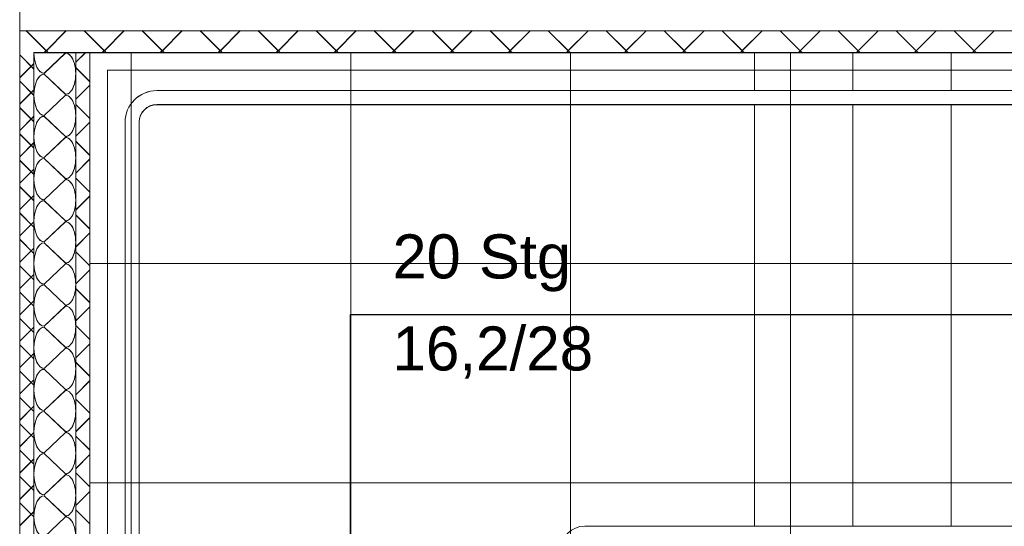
# Model space of a CAD drawing. Extents: x 229 to 926, y 37 to 878.
# Tile 4 of 163: x 382 to 438, y 136 to 165. Entities that reach past the tile are written whole.
import ezdxf
from ezdxf.lldxf.tags import DXFTag

# ---------------------------------------------------------------- set-up
doc = ezdxf.new("R2010")
doc.units = 0
doc.layers.get('0').update_dxf_attribs({"linetype": 'fein_strichliert', "lineweight": 13})
for name, color, linetype, lineweight in [('Axen', 7, 'Continuous', 25), ('Axen-A03CPAFYA9', 7, 'Continuous', 25), ('Deckenspiegel', 7, 'Continuous', 25), ('Fullfläche', 7, 'Continuous', 25), ('Fullfläche-A03CPAG4A9', 7, 'Continuous', 25), ('Treppen', 7, 'Continuous', 25), ('Treppen-A03CPAG3A9', 7, 'Continuous', 25), ('Wände', 7, 'Continuous', 25), ('Wände-A03CPAG0A9', 7, 'Continuous', 25)]:
    doc.layers.add(name, color=color, linetype=linetype, lineweight=lineweight)
doc.styles.get("Standard").update_dxf_attribs({"font": 'arial.ttf'})
tags = doc.linetypes.add('ALL_S25', pattern=[0.001, 0, -0.001]).pattern_tags.tags
tags[6:7] = [DXFTag(74, 4), DXFTag(75, 0), DXFTag(340, '0'), DXFTag(46, 1.0), DXFTag(50, 0.0), DXFTag(44, 0.0), DXFTag(45, 0.0)]
tags[4:5] = [DXFTag(74, 4), DXFTag(75, 0), DXFTag(340, '0'), DXFTag(46, 1.0), DXFTag(50, 0.0), DXFTag(44, 0.0), DXFTag(45, 0.0)]
tags = doc.linetypes.add('ALL_S25-A03CPAG2A9', pattern=[0.001, 0, -0.001]).pattern_tags.tags
tags[6:7] = [DXFTag(74, 4), DXFTag(75, 0), DXFTag(340, '0'), DXFTag(46, 1.0), DXFTag(50, 0.0), DXFTag(44, 0.0), DXFTag(45, 0.0)]
tags[4:5] = [DXFTag(74, 4), DXFTag(75, 0), DXFTag(340, '0'), DXFTag(46, 1.0), DXFTag(50, 0.0), DXFTag(44, 0.0), DXFTag(45, 0.0)]
tags = doc.linetypes.add('fein_strichliert', pattern=[4, 1, -2, 1]).pattern_tags.tags
tags[8:9] = [DXFTag(74, 4), DXFTag(75, 0), DXFTag(340, '0'), DXFTag(46, 0.0), DXFTag(50, 0.0), DXFTag(44, 0.0), DXFTag(45, 0.0)]
tags[6:7] = [DXFTag(74, 4), DXFTag(75, 0), DXFTag(340, '0'), DXFTag(46, 0.0), DXFTag(50, 0.0), DXFTag(44, 0.0), DXFTag(45, 0.0)]
tags[4:5] = [DXFTag(74, 4), DXFTag(75, 0), DXFTag(340, '0'), DXFTag(46, 0.0), DXFTag(50, 0.0), DXFTag(44, 0.0), DXFTag(45, 0.0)]

# ---------------------------------------------------------------- blocks, each defined once
blk = doc.blocks.new('Referenz-A03CPAFUA9', base_point=(255.728, 66.032))
at = {"layer": 'Axen', "color": 0, "linetype": 'ALL_S25', "lineweight": -2, "ltscale": 0.13}
blk.add_line((381.634, 66.032), (381.634, 801.546), dxfattribs=at)
at = {"layer": 'Fullfläche', "color": 0, "lineweight": -2}
for p, q in [((382.009, 164.091), (383.143, 162.955)), ((384.284, 164.091), (383.15, 162.955)), ((385.309, 164.091), (386.443, 162.955)), ((387.584, 164.09), (386.45, 162.955)), ((388.609, 164.09), (389.743, 162.954)), ((390.885, 164.09), (389.75, 162.954)), ((391.909, 164.09), (393.043, 162.954)), ((394.185, 164.09), (393.05, 162.954)), ((395.209, 164.089), (396.343, 162.953)), ((397.485, 164.089), (396.35, 162.953)), ((398.509, 164.089), (399.643, 162.953)), ((400.785, 164.089), (399.65, 162.953)), ((401.808, 164.089), (402.943, 162.952)), ((404.085, 164.088), (402.95, 162.952)), ((405.108, 164.088), (406.243, 162.952)), ((407.386, 164.088), (406.25, 162.952)), ((408.408, 164.088), (409.543, 162.951)), ((410.686, 164.088), (409.55, 162.951)), ((411.708, 164.087), (412.843, 162.951)), ((413.986, 164.087), (412.85, 162.951)), ((415.008, 164.087), (416.143, 162.95)), ((417.286, 164.087), (416.15, 162.95)), ((418.308, 164.087), (419.444, 162.95)), ((420.586, 164.086), (419.45, 162.95)), ((421.608, 164.086), (422.744, 162.949)), ((423.886, 164.086), (422.75, 162.949)), ((424.908, 164.086), (426.044, 162.948)), ((427.187, 164.086), (426.05, 162.948)), ((428.207, 164.086), (429.344, 162.948)), ((430.487, 164.085), (429.35, 162.948)), ((431.507, 164.085), (432.644, 162.947)), ((433.787, 164.085), (432.65, 162.947)), ((434.807, 164.085), (435.944, 162.947)), ((437.087, 164.084), (435.95, 162.947)), ((381.634, 162.71), (382.434, 161.911)), ((383.143, 162.952), (383.032, 162.841)), ((384.234, 162.817), (383.034, 161.665)), ((383.15, 162.952), (383.261, 162.841)), ((384.834, 162.292), (385.381, 162.841)), ((386.443, 162.952), (386.333, 162.841)), ((386.45, 162.952), (386.56, 162.841)), ((389.743, 162.951), (389.633, 162.841)), ((389.75, 162.951), (389.86, 162.841)), ((393.043, 162.951), (392.934, 162.841)), ((393.05, 162.951), (393.159, 162.841)), ((396.343, 162.95), (396.234, 162.841)), ((396.35, 162.95), (396.459, 162.841)), ((399.643, 162.95), (399.535, 162.841)), ((399.65, 162.95), (399.758, 162.841)), ((402.943, 162.949), (402.835, 162.841)), ((402.95, 162.949), (403.058, 162.841)), ((406.243, 162.948), (406.136, 162.841)), ((406.25, 162.948), (406.357, 162.841)), ((409.543, 162.948), (409.437, 162.841)), ((409.55, 162.948), (409.657, 162.841)), ((412.843, 162.947), (412.737, 162.841)), ((412.85, 162.947), (412.956, 162.841)), ((416.143, 162.947), (416.038, 162.841)), ((416.15, 162.947), (416.256, 162.841)), ((419.444, 162.946), (419.338, 162.841)), ((419.45, 162.946), (419.555, 162.841)), ((422.744, 162.946), (422.639, 162.841)), ((422.75, 162.946), (422.855, 162.841)), ((426.044, 162.945), (425.939, 162.841)), ((426.05, 162.945), (426.154, 162.841)), ((429.344, 162.945), (429.24, 162.841)), ((429.35, 162.945), (429.454, 162.841)), ((432.644, 162.944), (432.54, 162.841)), ((432.65, 162.944), (432.753, 162.841)), ((435.944, 162.943), (435.841, 162.841)), ((435.95, 162.943), (436.053, 162.841)), ((381.634, 161.413), (382.434, 162.212)), ((384.834, 161.985), (385.634, 161.188)), ((383.034, 161.617), (384.234, 160.465)), ((381.634, 161.21), (382.434, 160.411)), ((384.834, 160.189), (385.634, 160.99)), ((381.634, 159.913), (382.434, 160.712)), ((384.234, 160.417), (383.034, 159.265)), ((381.634, 159.71), (382.434, 158.911)), ((384.834, 159.888), (385.634, 159.091)), ((381.634, 158.413), (382.434, 159.212)), ((383.034, 159.217), (384.234, 158.065)), ((384.834, 158.086), (385.634, 158.887)), ((381.634, 158.21), (382.434, 157.411)), ((384.234, 158.017), (383.034, 156.865)), ((381.634, 156.913), (382.434, 157.712)), ((384.834, 157.791), (385.634, 156.994)), ((381.634, 156.71), (382.434, 155.911)), ((383.034, 156.817), (384.234, 155.665)), ((384.834, 155.983), (385.634, 156.784)), ((381.634, 155.413), (382.434, 156.212)), ((381.634, 155.21), (382.434, 154.411)), ((384.234, 155.617), (383.034, 154.465)), ((384.834, 155.694), (385.634, 154.897)), ((381.634, 153.913), (382.434, 154.712)), ((384.834, 153.88), (385.634, 154.682)), ((383.034, 154.417), (384.234, 153.265)), ((381.634, 153.71), (382.434, 152.911)), ((384.834, 153.597), (385.634, 152.8)), ((381.634, 152.413), (382.434, 153.212)), ((384.234, 153.217), (383.034, 152.065)), ((384.834, 151.777), (385.634, 152.578)), ((381.634, 152.21), (382.434, 151.411)), ((383.034, 152.017), (384.234, 150.865)), ((381.634, 150.913), (382.434, 151.712)), ((384.834, 151.5), (385.634, 150.703)), ((381.634, 150.71), (382.434, 149.911)), ((384.234, 150.817), (383.034, 149.665)), ((381.634, 149.413), (382.434, 150.212)), ((384.834, 149.674), (385.634, 150.476)), ((383.034, 149.617), (384.234, 148.465)), ((381.634, 149.21), (382.434, 148.411)), ((384.834, 149.403), (385.634, 148.606)), ((381.634, 147.913), (382.434, 148.712)), ((384.234, 148.417), (383.034, 147.265)), ((384.834, 147.571), (385.634, 148.373)), ((381.634, 147.71), (382.434, 146.911)), ((381.634, 146.413), (382.434, 147.212)), ((383.034, 147.217), (384.234, 146.065)), ((384.834, 147.306), (385.634, 146.509)), ((384.834, 145.468), (385.634, 146.27)), ((381.634, 146.21), (382.434, 145.411)), ((381.634, 144.913), (382.434, 145.712)), ((384.234, 146.017), (383.034, 144.865)), ((384.834, 145.209), (385.634, 144.412)), ((381.634, 144.71), (382.434, 143.911)), ((383.034, 144.817), (384.234, 143.665)), ((381.634, 143.413), (382.434, 144.212)), ((384.834, 143.365), (385.634, 144.167)), ((384.234, 143.617), (383.034, 142.465)), ((381.634, 143.21), (382.434, 142.411)), ((384.834, 143.112), (385.634, 142.315)), ((381.634, 141.913), (382.434, 142.712)), ((383.034, 142.416), (384.234, 141.264)), ((384.834, 141.262), (385.634, 142.064)), ((381.634, 141.71), (382.434, 140.911)), ((381.634, 140.413), (382.434, 141.212)), ((384.234, 141.217), (383.034, 140.064)), ((384.834, 141.015), (385.634, 140.218)), ((381.634, 140.21), (382.434, 139.411)), ((381.634, 138.913), (382.434, 139.712)), ((383.034, 140.016), (384.234, 138.864)), ((384.834, 139.159), (385.634, 139.961)), ((381.634, 138.71), (382.434, 137.911)), ((384.234, 138.816), (383.034, 137.664)), ((384.834, 138.917), (385.634, 138.12)), ((381.634, 137.413), (382.434, 138.212)), ((384.834, 137.056), (385.634, 137.858)), ((383.034, 137.616), (384.234, 136.464)), ((381.634, 137.21), (382.434, 136.411)), ((381.634, 135.913), (382.434, 136.712)), ((384.834, 136.82), (385.634, 136.023)), ((384.234, 136.416), (383.034, 135.264))]:
    blk.add_line(p, q, dxfattribs=at)
for centre, start_param, end_param in [((383.034, 162.841), 4.712389, 6.283185), ((384.234, 161.641), 0, 3.141593), ((383.034, 160.441), 3.141593, 4.712389), ((383.034, 160.441), 4.712389, 6.283185), ((384.234, 159.241), 0, 3.141593), ((383.034, 158.041), 3.141593, 4.712389), ((383.034, 158.041), 4.712389, 6.283185), ((384.234, 156.841), 0, 3.141593), ((383.034, 155.641), 3.141593, 4.712389), ((383.034, 155.641), 4.712389, 6.283185), ((384.234, 154.441), 0, 3.141593), ((383.034, 153.241), 3.141593, 4.712389), ((383.034, 153.241), 4.712389, 6.283185), ((384.234, 152.041), 0, 3.141593), ((383.034, 150.841), 3.141593, 4.712389), ((383.034, 150.841), 4.712389, 6.283185), ((384.234, 149.641), 0, 3.141593), ((383.034, 148.441), 3.141593, 4.712389), ((383.034, 148.441), 4.712389, 6.283185), ((384.234, 147.241), 0, 3.141593), ((383.034, 146.041), 3.141593, 4.712389), ((383.034, 146.041), 4.712389, 6.283185), ((384.234, 144.841), 0, 3.141593), ((383.034, 143.64), 3.141593, 4.712389), ((383.034, 143.64), 4.712389, 6.283185), ((384.234, 142.441), 0, 3.141593), ((383.034, 141.241), 3.141593, 4.712389), ((383.034, 141.241), 4.712389, 6.283185), ((384.234, 140.04), 0, 3.141593), ((383.034, 138.84), 3.141593, 4.712389), ((383.034, 138.84), 4.712389, 6.283185), ((384.234, 137.64), 0, 3.141593), ((383.034, 136.44), 3.141593, 4.712389), ((383.034, 136.44), 4.712389, 6.283185), ((384.234, 135.24), 0, 3.141593)]:
    blk.add_ellipse(centre, major_axis=(0, -1.176), ratio=0.5, start_param=start_param, end_param=end_param, dxfattribs=at)
at = {"layer": 'Treppen', "color": 0, "lineweight": -2}
for p, q in [((385.634, 162.841), (385.634, 101.34)), ((491.035, 162.841), (385.634, 162.841)), ((423.434, 162.841), (423.434, 160.681)), ((429.034, 162.841), (429.034, 160.681)), ((434.634, 162.841), (434.634, 160.681)), ((491.035, 161.841), (386.634, 161.84)), ((386.634, 161.84), (386.634, 102.34)), ((489.583, 160.681), (389.434, 160.681)), ((489.683, 159.881), (389.434, 159.881)), ((423.434, 159.881), (423.434, 135.88)), ((429.034, 159.881), (429.034, 135.88)), ((434.634, 159.881), (434.634, 135.88)), ((387.634, 158.881), (387.634, 105.3)), ((388.434, 158.881), (388.434, 105.3)), ((400.434, 116.323), (400.434, 147.923)), ((400.434, 147.923), (473.835, 147.923)), ((489.683, 135.88), (413.786, 135.88))]:
    blk.add_line(p, q, dxfattribs=at)
for major_axis in [(0, 1.8), (0, 1)]:
    blk.add_ellipse((389.434, 158.881), major_axis=major_axis, ratio=1, start_param=0, end_param=1.570796, dxfattribs=at)
at = {"layer": 'Wände', "color": 0, "lineweight": -2}
for p, q in [((381.634, 165.341), (381.634, 97.34)), ((506.335, 164.076), (381.634, 164.091)), ((382.434, 162.841), (382.433, 98.031)), ((382.434, 162.841), (506.335, 162.841)), ((384.834, 101.34), (384.834, 162.841)), ((385.634, 101.34), (385.634, 162.841))]:
    blk.add_line(p, q, dxfattribs=at)
at = {"layer": 'Treppen', "color": 0, "lineweight": -2, "char_height": 2.50002, "attachment_point": 1, "rotation": 0.0001}
for s, insert in [('{\\fArial;20}', (402.844, 152.491)), ('{\\fArial;Stg}', (407.763, 152.491)), ('{\\W0.98;\\fArial;16,2/28}', (402.844, 147.251))]:
    blk.add_mtext(s, dxfattribs=dict(at, insert=insert))
blk = doc.blocks.new('Referenz-A03CPAG8A9', base_point=(281.599, 66.032))
at = {"layer": 'Axen-A03CPAFYA9', "color": 0, "linetype": 'ALL_S25-A03CPAG2A9', "lineweight": -2, "ltscale": 0.13}
blk.add_line((381.634, 66.032), (381.634, 801.545), dxfattribs=at)
at = {"layer": 'Deckenspiegel', "color": 0, "lineweight": -2}
for p, q in [((552.833, 162.847), (385.633, 162.847)), ((385.633, 162.847), (385.633, 101.347)), ((387.983, 101.347), (387.983, 162.847)), ((400.483, 101.347), (400.483, 162.847)), ((412.983, 101.347), (412.983, 162.847)), ((425.483, 101.347), (425.483, 162.847)), ((385.633, 150.847), (552.833, 150.847)), ((385.633, 138.347), (552.833, 138.347))]:
    blk.add_line(p, q, dxfattribs=at)
at = {"layer": 'Fullfläche-A03CPAG4A9', "color": 0, "lineweight": -2}
for p, q in [((382.009, 164.098), (383.143, 162.962)), ((384.284, 164.097), (383.15, 162.962)), ((385.309, 164.097), (386.443, 162.962)), ((387.584, 164.097), (386.45, 162.962)), ((388.609, 164.097), (389.743, 162.961)), ((390.885, 164.097), (389.75, 162.961)), ((391.909, 164.097), (393.043, 162.961)), ((394.185, 164.096), (393.05, 162.961)), ((395.208, 164.096), (396.343, 162.96)), ((397.485, 164.096), (396.35, 162.96)), ((398.508, 164.096), (399.643, 162.96)), ((400.785, 164.095), (399.65, 162.96)), ((401.808, 164.095), (402.943, 162.959)), ((404.085, 164.095), (402.95, 162.959)), ((405.108, 164.095), (406.243, 162.958)), ((407.385, 164.095), (406.25, 162.958)), ((408.408, 164.095), (409.543, 162.958)), ((410.685, 164.094), (409.55, 162.958)), ((411.708, 164.094), (412.843, 162.957)), ((413.986, 164.094), (412.85, 162.957)), ((415.008, 164.094), (416.143, 162.957)), ((417.286, 164.094), (416.15, 162.957)), ((418.307, 164.093), (419.443, 162.956)), ((420.586, 164.093), (419.45, 162.956)), ((421.607, 164.093), (422.743, 162.956)), ((423.886, 164.093), (422.75, 162.956)), ((424.907, 164.093), (426.043, 162.955)), ((427.186, 164.092), (426.05, 162.955)), ((428.207, 164.092), (429.343, 162.955)), ((430.486, 164.092), (429.35, 162.955)), ((431.507, 164.092), (432.643, 162.954)), ((433.786, 164.092), (432.65, 162.954)), ((434.807, 164.091), (435.943, 162.954)), ((437.086, 164.091), (435.95, 162.954)), ((381.634, 162.717), (382.434, 161.918)), ((383.143, 162.959), (383.032, 162.848)), ((384.234, 162.823), (383.034, 161.671)), ((383.15, 162.959), (383.261, 162.848)), ((384.834, 162.299), (385.381, 162.847)), ((386.443, 162.958), (386.333, 162.848)), ((386.45, 162.958), (386.56, 162.848)), ((389.743, 162.958), (389.633, 162.848)), ((389.75, 162.958), (389.86, 162.848)), ((393.043, 162.957), (392.934, 162.848)), ((393.05, 162.957), (393.159, 162.848)), ((396.343, 162.957), (396.234, 162.848)), ((396.35, 162.957), (396.459, 162.848)), ((399.643, 162.956), (399.535, 162.848)), ((399.65, 162.956), (399.758, 162.848)), ((402.943, 162.956), (402.835, 162.848)), ((402.95, 162.956), (403.057, 162.848)), ((406.243, 162.955), (406.136, 162.848)), ((406.25, 162.955), (406.357, 162.848)), ((409.543, 162.954), (409.436, 162.848)), ((409.55, 162.954), (409.656, 162.848)), ((412.843, 162.954), (412.737, 162.848)), ((412.85, 162.954), (412.956, 162.848)), ((416.143, 162.953), (416.037, 162.848)), ((416.15, 162.953), (416.255, 162.848)), ((419.443, 162.953), (419.338, 162.848)), ((419.45, 162.953), (419.555, 162.848)), ((422.743, 162.952), (422.638, 162.848)), ((422.75, 162.952), (422.854, 162.848)), ((426.043, 162.952), (425.939, 162.848)), ((426.05, 162.952), (426.154, 162.848)), ((429.343, 162.951), (429.239, 162.848)), ((429.35, 162.951), (429.453, 162.848)), ((432.643, 162.951), (432.54, 162.848)), ((432.65, 162.951), (432.753, 162.848)), ((435.943, 162.95), (435.84, 162.848)), ((435.95, 162.95), (436.052, 162.848)), ((381.634, 161.42), (382.434, 162.219)), ((384.834, 161.992), (385.634, 161.195)), ((383.034, 161.623), (384.234, 160.471)), ((381.634, 161.217), (382.434, 160.418)), ((384.834, 160.196), (385.634, 160.997)), ((381.634, 159.92), (382.434, 160.719)), ((384.234, 160.423), (383.034, 159.271)), ((381.634, 159.717), (382.434, 158.918)), ((384.834, 159.895), (385.634, 159.098)), ((381.634, 158.42), (382.434, 159.219)), ((383.034, 159.223), (384.234, 158.071)), ((384.834, 158.093), (385.634, 158.894)), ((381.634, 158.217), (382.434, 157.418)), ((384.234, 158.023), (383.034, 156.871)), ((381.634, 156.92), (382.434, 157.719)), ((384.834, 157.798), (385.634, 157.001)), ((381.634, 156.717), (382.434, 155.918)), ((383.034, 156.823), (384.234, 155.671)), ((384.834, 155.99), (385.634, 156.791)), ((381.634, 155.42), (382.434, 156.219)), ((381.634, 155.217), (382.434, 154.418)), ((384.234, 155.623), (383.034, 154.471)), ((384.834, 155.701), (385.634, 154.904)), ((381.634, 153.92), (382.434, 154.719)), ((384.834, 153.887), (385.634, 154.688)), ((383.034, 154.423), (384.234, 153.271)), ((381.634, 153.717), (382.434, 152.918)), ((384.834, 153.604), (385.634, 152.807)), ((381.634, 152.42), (382.434, 153.219)), ((384.234, 153.223), (383.034, 152.071)), ((384.834, 151.784), (385.634, 152.585)), ((381.634, 152.217), (382.434, 151.418)), ((383.034, 152.023), (384.234, 150.871)), ((381.634, 150.92), (382.434, 151.719)), ((384.834, 151.507), (385.634, 150.71)), ((381.634, 150.717), (382.434, 149.918)), ((384.234, 150.823), (383.034, 149.671)), ((381.634, 149.42), (382.434, 150.219)), ((384.834, 149.681), (385.634, 150.482)), ((383.034, 149.623), (384.234, 148.471)), ((381.634, 149.217), (382.434, 148.418)), ((384.834, 149.41), (385.634, 148.613)), ((381.634, 147.92), (382.434, 148.719)), ((384.234, 148.423), (383.034, 147.271)), ((384.834, 147.578), (385.634, 148.379)), ((381.634, 147.717), (382.434, 146.918)), ((381.634, 146.42), (382.434, 147.219)), ((383.034, 147.223), (384.234, 146.071)), ((384.834, 147.313), (385.634, 146.516)), ((384.834, 145.475), (385.634, 146.276)), ((381.634, 146.217), (382.434, 145.418)), ((381.634, 144.92), (382.434, 145.719)), ((384.234, 146.023), (383.034, 144.871)), ((384.834, 145.216), (385.634, 144.419)), ((381.634, 144.717), (382.434, 143.918)), ((383.034, 144.823), (384.234, 143.671)), ((381.634, 143.42), (382.434, 144.219)), ((384.834, 143.372), (385.634, 144.174)), ((384.234, 143.623), (383.034, 142.471)), ((381.634, 143.217), (382.434, 142.418)), ((384.834, 143.118), (385.634, 142.322)), ((381.634, 141.92), (382.434, 142.719)), ((383.034, 142.423), (384.234, 141.271)), ((384.834, 141.269), (385.634, 142.071)), ((381.634, 141.717), (382.434, 140.918)), ((381.634, 140.42), (382.434, 141.219)), ((384.234, 141.223), (383.034, 140.071)), ((384.834, 141.021), (385.634, 140.225)), ((381.634, 140.217), (382.434, 139.418)), ((381.634, 138.92), (382.434, 139.719)), ((383.034, 140.023), (384.234, 138.871)), ((384.834, 139.166), (385.634, 139.968)), ((381.634, 138.717), (382.434, 137.918)), ((384.234, 138.823), (383.034, 137.671)), ((384.834, 138.924), (385.634, 138.127)), ((381.634, 137.42), (382.434, 138.219)), ((384.834, 137.063), (385.634, 137.865)), ((383.034, 137.623), (384.234, 136.471)), ((381.634, 137.217), (382.434, 136.418)), ((381.634, 135.92), (382.434, 136.719)), ((384.834, 136.827), (385.634, 136.03)), ((384.234, 136.423), (383.034, 135.271))]:
    blk.add_line(p, q, dxfattribs=at)
for centre, start_param, end_param in [((383.034, 162.847), 4.712389, 6.283185), ((384.234, 161.647), 0, 3.141593), ((383.034, 160.447), 3.141593, 4.712389), ((383.034, 160.447), 4.712389, 6.283185), ((384.234, 159.247), 0, 3.141593), ((383.034, 158.047), 3.141593, 4.712389), ((383.034, 158.047), 4.712389, 6.283185), ((384.234, 156.847), 0, 3.141593), ((383.034, 155.647), 3.141593, 4.712389), ((383.034, 155.647), 4.712389, 6.283185), ((384.234, 154.447), 0, 3.141593), ((383.034, 153.247), 3.141593, 4.712389), ((383.034, 153.247), 4.712389, 6.283185), ((384.234, 152.047), 0, 3.141593), ((383.034, 150.847), 3.141593, 4.712389), ((383.034, 150.847), 4.712389, 6.283185), ((384.234, 149.647), 0, 3.141593), ((383.034, 148.447), 3.141593, 4.712389), ((383.034, 148.447), 4.712389, 6.283185), ((384.234, 147.247), 0, 3.141593), ((383.034, 146.047), 3.141593, 4.712389), ((383.034, 146.047), 4.712389, 6.283185), ((384.234, 144.847), 0, 3.141593), ((383.034, 143.647), 3.141593, 4.712389), ((383.034, 143.647), 4.712389, 6.283185), ((384.234, 142.447), 0, 3.141593), ((383.034, 141.247), 3.141593, 4.712389), ((383.034, 141.247), 4.712389, 6.283185), ((384.234, 140.047), 0, 3.141593), ((383.034, 138.847), 3.141593, 4.712389), ((383.034, 138.847), 4.712389, 6.283185), ((384.234, 137.647), 0, 3.141593), ((383.034, 136.447), 3.141593, 4.712389), ((383.034, 136.447), 4.712389, 6.283185), ((384.234, 135.247), 0, 3.141593)]:
    blk.add_ellipse(centre, major_axis=(0, -1.176), ratio=0.5, start_param=start_param, end_param=end_param, dxfattribs=at)
at = {"layer": 'Treppen-A03CPAG3A9', "color": 0, "lineweight": -2}
for p, q in [((385.634, 162.847), (385.634, 101.347)), ((491.033, 162.847), (385.634, 162.847)), ((423.434, 162.847), (423.434, 160.687)), ((429.034, 162.847), (429.034, 160.687)), ((434.634, 162.847), (434.634, 160.687)), ((491.033, 161.847), (386.634, 161.847)), ((386.634, 161.847), (386.634, 102.347)), ((489.582, 160.688), (389.434, 160.687)), ((489.682, 159.887), (389.434, 159.887)), ((423.434, 159.887), (423.434, 135.887)), ((429.034, 159.887), (429.034, 135.887)), ((434.634, 159.887), (434.634, 135.887)), ((387.634, 158.887), (387.634, 105.307)), ((388.434, 158.887), (388.434, 105.307)), ((400.434, 116.33), (400.434, 147.93)), ((400.434, 147.93), (473.833, 147.93)), ((489.682, 135.887), (413.785, 135.887))]:
    blk.add_line(p, q, dxfattribs=at)
for centre, major_axis in [((389.434, 158.887), (0, 1.8)), ((389.434, 158.887), (0, 1)), ((413.785, 134.536), (0, 1.352))]:
    blk.add_ellipse(centre, major_axis=major_axis, ratio=1, start_param=0, end_param=1.570796, dxfattribs=at)
at = {"layer": 'Wände-A03CPAG0A9', "color": 0, "lineweight": -2}
for p, q in [((381.634, 165.347), (381.634, 97.347)), ((506.334, 164.083), (381.634, 164.098)), ((382.434, 162.847), (382.433, 98.039)), ((382.434, 162.847), (506.333, 162.847)), ((384.834, 101.348), (384.834, 162.847)), ((385.634, 101.347), (385.634, 162.847))]:
    blk.add_line(p, q, dxfattribs=at)
at = {"layer": 'Treppen-A03CPAG3A9', "color": 0, "lineweight": -2, "char_height": 2.49999, "attachment_point": 1, "rotation": 0.0001}
for s, insert in [('{\\fArial;20}', (402.844, 152.498)), ('{\\fArial;Stg}', (407.762, 152.498)), ('{\\W0.98;\\fArial;16,2/28}', (402.844, 147.258))]:
    blk.add_mtext(s, dxfattribs=dict(at, insert=insert))

msp = doc.modelspace()

# ---------------------------------------------------------------- block references
at = {"color": 251, "lineweight": 13, "ltscale": 0.13, "true_color": 0x606060}
for name, p in [('Referenz-A03CPAFUA9', (255.728, 66.032)), ('Referenz-A03CPAG8A9', (281.599, 66.032))]:
    msp.add_blockref(name, p, dxfattribs=at)

doc.saveas('drawing.dxf')
